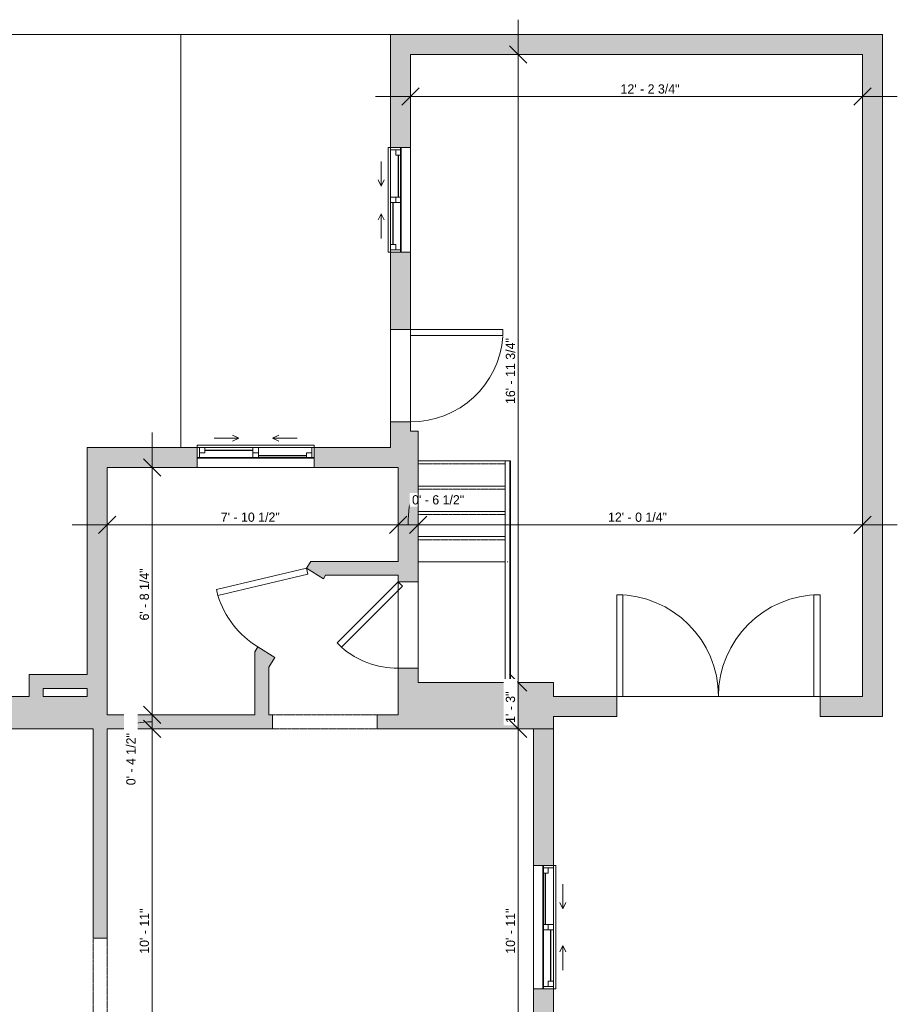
# Model space of a CAD drawing. Header units: inches. Extents: x -243 to 190, y -137 to 471.
# Tile 5 of 5: x -95 to 190, y 152 to 471. Entities that reach past the tile are written whole.
import ezdxf

# ---------------------------------------------------------------- set-up
doc = ezdxf.new("R2010")
doc.units = ezdxf.units.IN
doc.header["$MEASUREMENT"] = 0
doc.linetypes.add('Dash', pattern=[0.23622, 0.11811, -0.11811])
doc.linetypes.add('Overhead', pattern=[0.15625, 0.09375, -0.0625])
for name, color, linetype, lineweight in [('A-ANNO-DIMS', 211, 'Continuous', 9), ('A-ANNO-DIMS-96', 211, 'Continuous', 9), ('A-AREA', 32, 'Continuous', 9), ('A-DETL-GENF', 92, 'Continuous', 9), ('A-DETL-MEDM', 33, 'Continuous', 9), ('A-DOOR', 31, 'Continuous', 9), ('A-EXTEERIOR SPACES', 90, 'Continuous', 9), ('A-FLOR', 192, 'Continuous', 9), ('A-FLOR-HRAL', 11, 'Continuous', 9), ('A-GLAZ', 151, 'Continuous', 9), ('A-WALL', 90, 'Continuous', 9), ('A-WALL-PATT', 111, 'Continuous', 9), ('S-STRS', 90, 'Continuous', 9)]:
    doc.layers.add(name, color=color, linetype=linetype, lineweight=lineweight)
doc.styles.add('Inter', font='txt', dxfattribs={"height": 3})
doc.dimstyles.new('Linear_-_1_32__Inter__Imperial__SMALL', dxfattribs={"dimscale": 12, "dimtxt": 3.97594, "dimasz": 0.46875, "dimexe": 0.944882, "dimexo": 0.629921, "dimgap": 0, "dimtad": 1, "dimrnd": 0.25, "dimzin": 1, "dimdsep": 46, "dimlunit": 4, "dimtxsty": 'Inter', "dimblk1": 'OBLIQUE', "dimblk2": 'OBLIQUE', "dimsah": 1, "dimcen": 0.09, "dimdle": 0.944882, "dimazin": 0, "dimtfac": 1, "dimtdec": 4, "dimtix": 1, "dimtmove": 0, "dimatfit": 3, "dimfxl": 1, "dimtvp": 1, "dimtfill": 1, "dimfrac": 2, "dimtolj": 1, "dimtzin": 0, "dimarcsym": 2})
doc.dimstyles.new('Linear_-_1_32__Inter__Imperial__SMALL_1', dxfattribs={"dimscale": 12, "dimtxt": 3.97594, "dimasz": 0.46875, "dimexe": 0.944882, "dimexo": 0.629921, "dimgap": 0, "dimtad": 1, "dimrnd": 0.25, "dimzin": 1, "dimdsep": 46, "dimlunit": 4, "dimtxsty": 'Inter', "dimblk1": 'OBLIQUE', "dimblk2": 'OBLIQUE', "dimsah": 1, "dimcen": 0.09, "dimdle": 0.944882, "dimazin": 0, "dimtfac": 1, "dimtdec": 4, "dimtix": 1, "dimtmove": 1, "dimatfit": 3, "dimfxl": 1, "dimtvp": 1, "dimtfill": 1, "dimfrac": 2, "dimtolj": 1, "dimtzin": 0, "dimarcsym": 2})
doc.dimstyles.new('Linear_-_1_32__Inter__Imperial__SMALL_2', dxfattribs={"dimscale": 12, "dimtxt": 3.97594, "dimasz": 0.46875, "dimexe": 0.944882, "dimexo": 0.629921, "dimgap": 0, "dimtad": 1, "dimrnd": 0.25, "dimzin": 1, "dimdsep": 46, "dimlunit": 4, "dimtxsty": 'Inter', "dimblk1": 'OBLIQUE', "dimblk2": 'OBLIQUE', "dimsah": 1, "dimcen": 0.09, "dimdle": 0.944882, "dimazin": 0, "dimtfac": 1, "dimtdec": 4, "dimtix": 1, "dimtmove": 2, "dimatfit": 3, "dimfxl": 1, "dimtvp": 1, "dimtfill": 1, "dimfrac": 2, "dimtolj": 1, "dimtzin": 0, "dimarcsym": 2})

# ---------------------------------------------------------------- blocks, each defined once
blk = doc.blocks.new('Planitar - Single Door_Flush Panel - 2_-4_ x 6_-8_ _45-3078438-102_1 - Main Floor DIM')
at = {"layer": 'A-DOOR', "lineweight": 18}
for p, q in [((-5.8, 23.05), (-7.22, 21.63)), ((14, 3.25), (-5.8, 23.05)), ((12.58, 1.83), (-7.22, 21.63)), ((14, 3.25), (12.58, 1.83))]:
    blk.add_line(p, q, dxfattribs=at)
at = {"layer": 'A-DOOR'}
blk.add_arc((13.46, 3.55), 27.46, 138.8351, 180.6172, dxfattribs=at)
blk = doc.blocks.new('Planitar - Single Door_Flush Panel - 2_-6_ x 6_-8_ _45-3149525-102_1 - Main Floor DIM')
at = {"layer": 'A-DOOR', "lineweight": 18}
for p, q in [((-6.21, 24.46), (-7.63, 23.04)), ((13.58, 1.83), (-7.63, 23.04)), ((15, 3.25), (-6.21, 24.46)), ((15, 3.25), (13.58, 1.83))]:
    blk.add_line(p, q, dxfattribs=at)
at = {"layer": 'A-DOOR'}
blk.add_arc((14.46, 3.55), 29.46, 138.5745, 180.5753, dxfattribs=at)
blk = doc.blocks.new('Planitar - Double Door_Flush Panel - 5_-6_ x 6_-8_-3078344-102_1 - Main Floor DIM')
at = {"layer": 'A-DOOR', "lineweight": 18}
for p, q in [((-33, 3.25), (-33, 36.25)), ((-33, 36.25), (-31.03, 36.25)), ((-31.03, 36.25), (-31.03, 3.25)), ((33, 36.25), (31.03, 36.25)), ((31.03, 36.25), (31.03, 3.25)), ((33, 3.25), (33, 36.25)), ((-31.03, 3.25), (-33, 3.25)), ((31.03, 3.25), (33, 3.25))]:
    blk.add_line(p, q, dxfattribs=at)
at = {"layer": 'A-DOOR'}
for centre, start, end in [((-33, 3.25), 0, 90), ((33, 3.25), 90, 180)]:
    blk.add_arc(centre, 33, start, end, dxfattribs=at)
blk = doc.blocks.new('Planitar - Single Door_Flush Panel - 2_-6_ x 6_-8_-3078477-102_1 - Main Floor DIM')
at = {"layer": 'A-DOOR', "lineweight": 18}
for p, q in [((12.99, -3.25), (12.99, -33.25)), ((15, -3.25), (12.99, -3.25)), ((15, -3.25), (15, -33.25)), ((15, -33.25), (12.99, -33.25))]:
    blk.add_line(p, q, dxfattribs=at)
at = {"layer": 'A-DOOR'}
blk.add_arc((14.77, -3.55), 29.77, 179.4225, 266.009, dxfattribs=at)
blk = doc.blocks.new('Planitar-Sliding-Double - 60_ x 48_-3165640-102_1 - Main Floor DIM')
at = {"layer": 'A-GLAZ'}
for p, q in [((20, 3.4), (-20, 3.4)), ((-20, 3.4), (-20, 0.15)), ((20, 0.15), (20, 3.4)), ((-20, -3.85), (-20, 0.15)), ((-20, 0.15), (20, 0.15)), ((-20, 0.15), (20, 0.15)), ((20, -3.85), (20, 0.15)), ((20, -3.85), (-20, -3.85))]:
    blk.add_line(p, q, dxfattribs=at)
blk = doc.blocks.new('Plan-Double-Sliding - Plan-Double-Sliding-3100799-102_1 - Main Floor DIM')
at = {"layer": 'A-GLAZ'}
for p, q in [((-20, 6.15625), (20, 6.15625)), ((-19.25, 3.15625), (-0.875, 3.15625)), ((0.875, 3.15625), (17.5, 3.15625)), ((20, -0.34375), (-20, -0.34375)), ((-17.5, -0.34375), (-0.875, -0.34375)), ((-6, -3.34375), (-8, -2.34375)), ((0.875, -0.34375), (19.25, -0.34375)), ((6, -3.34375), (8, -2.34375)), ((-6, -3.34375), (-14, -3.34375)), ((-6, -3.34375), (-8, -4.34375)), ((6, -3.34375), (8, -4.34375)), ((6, -3.34375), (14, -3.34375))]:
    blk.add_line(p, q, dxfattribs=at)
at = {"layer": 'A-GLAZ', "lineweight": 18}
for p, q in [((-20, -0.34375), (-20, 6.15625)), ((20, 6.15625), (20, -0.34375)), ((-20, 3.15625), (-19.25, 3.15625)), ((-19.25, -0.34375), (-19.25, 3.15625)), ((-17.5, 1.40625), (-19.25, 1.40625)), ((-17.5, -0.34375), (-17.5, 1.40625)), ((-0.875, 3.15625), (0.875, 3.15625)), ((-0.875, 3.15625), (-0.875, -0.34375)), ((0.875, 1.40625), (-0.875, 1.40625)), ((0.875, -0.34375), (0.875, 3.15625)), ((17.5, 3.15625), (20, 3.15625)), ((17.5, 1.40625), (17.5, 3.15625)), ((19.25, 1.40625), (17.5, 1.40625)), ((19.25, -0.34375), (19.25, 3.15625)), ((-20, -0.34375), (-17.5, -0.34375)), ((-0.875, -0.34375), (0.875, -0.34375)), ((19.25, -0.34375), (20, -0.34375))]:
    blk.add_line(p, q, dxfattribs=at)
at = {"layer": 'A-GLAZ', "lineweight": 25}
for p, q in [((-17.5, 0.53125), (-0.875, 0.53125)), ((0.875, 2.28125), (17.5, 2.28125))]:
    blk.add_line(p, q, dxfattribs=at)
blk = doc.blocks.new('Planitar-Sliding-Double - 60_ x 48_-3165636-102_1 - Main Floor DIM')
at = {"layer": 'A-GLAZ'}
for p, q in [((-19, -0.15), (-19, 3.85)), ((-19, 3.85), (19, 3.85)), ((19, -0.15), (19, 3.85)), ((19, -0.15), (-19, -0.15)), ((-19, -0.15), (-19, -3.4)), ((19, -0.15), (-19, -0.15)), ((19, -3.4), (19, -0.15)), ((-19, -3.4), (19, -3.4))]:
    blk.add_line(p, q, dxfattribs=at)
blk = doc.blocks.new('Plan-Double-Sliding - Plan-Double-Sliding-3100970-102_1 - Main Floor DIM')
at = {"layer": 'A-GLAZ'}
for p, q in [((-5.5, 3.34375), (-13.5, 3.34375)), ((-5.5, 3.34375), (-7.5, 4.34375)), ((-5.5, 3.34375), (-7.5, 2.34375)), ((5.5, 3.34375), (7.5, 4.34375)), ((5.5, 3.34375), (7.5, 2.34375)), ((5.5, 3.34375), (13.5, 3.34375)), ((19, 0.34375), (-19, 0.34375)), ((-16.5, 0.34375), (-0.875, 0.34375)), ((0.875, 0.34375), (18.25, 0.34375)), ((-18.25, -3.15625), (-0.875, -3.15625)), ((0.875, -3.15625), (16.5, -3.15625)), ((-19, -6.15625), (19, -6.15625))]:
    blk.add_line(p, q, dxfattribs=at)
at = {"layer": 'A-GLAZ', "lineweight": 18}
for p, q in [((-19, 0.34375), (-19, -6.15625)), ((-19, 0.34375), (-16.5, 0.34375)), ((-18.25, 0.34375), (-18.25, -3.15625)), ((-16.5, 0.34375), (-16.5, -1.40625)), ((-0.875, -3.15625), (-0.875, 0.34375)), ((-0.875, 0.34375), (0.875, 0.34375)), ((0.875, 0.34375), (0.875, -3.15625)), ((18.25, 0.34375), (19, 0.34375)), ((18.25, 0.34375), (18.25, -3.15625)), ((19, -6.15625), (19, 0.34375)), ((-19, -3.15625), (-18.25, -3.15625)), ((-16.5, -1.40625), (-18.25, -1.40625)), ((0.875, -1.40625), (-0.875, -1.40625)), ((-0.875, -3.15625), (0.875, -3.15625)), ((16.5, -1.40625), (16.5, -3.15625)), ((18.25, -1.40625), (16.5, -1.40625)), ((16.5, -3.15625), (19, -3.15625))]:
    blk.add_line(p, q, dxfattribs=at)
at = {"layer": 'A-GLAZ', "lineweight": 25}
for p, q in [((-16.5, -0.53125), (-0.875, -0.53125)), ((0.875, -2.28125), (16.5, -2.28125))]:
    blk.add_line(p, q, dxfattribs=at)
blk = doc.blocks.new('Planitar-Sliding-Double - 60_ x 48_-3165644-102_1 - Main Floor DIM')
at = {"layer": 'A-GLAZ'}
for p, q in [((-17, -0.15), (-17, 3.85)), ((-17, 3.85), (17, 3.85)), ((17, -0.15), (17, 3.85)), ((17, -0.15), (-17, -0.15)), ((-17, -0.15), (-17, -3.4)), ((17, -0.15), (-17, -0.15)), ((17, -3.4), (17, -0.15)), ((-17, -3.4), (17, -3.4))]:
    blk.add_line(p, q, dxfattribs=at)
blk = doc.blocks.new('Plan-Double-Sliding - Plan-Double-Sliding-3101162-102_1 - Main Floor DIM')
at = {"layer": 'A-GLAZ'}
for p, q in [((-4.5, 3.34375), (-12.5, 3.34375)), ((-4.5, 3.34375), (-6.5, 4.34375)), ((-4.5, 3.34375), (-6.5, 2.34375)), ((4.5, 3.34375), (6.5, 4.34375)), ((4.5, 3.34375), (6.5, 2.34375)), ((4.5, 3.34375), (12.5, 3.34375)), ((17, 0.34375), (-17, 0.34375)), ((-14.5, 0.34375), (-0.875, 0.34375)), ((0.875, 0.34375), (16.25, 0.34375)), ((-16.25, -3.15625), (-0.875, -3.15625)), ((0.875, -3.15625), (14.5, -3.15625)), ((-17, -6.15625), (17, -6.15625))]:
    blk.add_line(p, q, dxfattribs=at)
at = {"layer": 'A-GLAZ', "lineweight": 18}
for p, q in [((-17, 0.34375), (-17, -6.15625)), ((-17, 0.34375), (-14.5, 0.34375)), ((-16.25, 0.34375), (-16.25, -3.15625)), ((-14.5, 0.34375), (-14.5, -1.40625)), ((-0.875, -3.15625), (-0.875, 0.34375)), ((-0.875, 0.34375), (0.875, 0.34375)), ((0.875, 0.34375), (0.875, -3.15625)), ((16.25, 0.34375), (17, 0.34375)), ((16.25, 0.34375), (16.25, -3.15625)), ((17, -6.15625), (17, 0.34375)), ((-17, -3.15625), (-16.25, -3.15625)), ((-14.5, -1.40625), (-16.25, -1.40625)), ((0.875, -1.40625), (-0.875, -1.40625)), ((-0.875, -3.15625), (0.875, -3.15625)), ((14.5, -1.40625), (14.5, -3.15625)), ((16.25, -1.40625), (14.5, -1.40625)), ((14.5, -3.15625), (17, -3.15625))]:
    blk.add_line(p, q, dxfattribs=at)
at = {"layer": 'A-GLAZ', "lineweight": 25}
for p, q in [((-14.5, -0.53125), (-0.875, -0.53125)), ((0.875, -2.28125), (14.5, -2.28125))]:
    blk.add_line(p, q, dxfattribs=at)
blk = doc.blocks.new('Top Rail Type - Top Rail_Internal_-3103700-102_1 - Main Floor DIM')
at = {"layer": 'A-FLOR-HRAL'}
for p, q in [((62.17, 327.99), (62.17, 294.86)), ((63.74, 294.86), (63.74, 327.99)), ((62.17, 294.86), (62.17, 256)), ((63.74, 256), (63.74, 294.86))]:
    blk.add_line(p, q, dxfattribs=at)
at = {"layer": 'A-FLOR-HRAL', "flags": 128}
blk.add_lwpolyline([(62.88, 327.99), (62.95, 327.99), (63.03, 327.99)], dxfattribs=at)
at = {"layer": 'A-FLOR-HRAL'}
blk.add_open_spline([(62.86, 295.13), (62.89, 295.13), (62.95, 295.13), (63.01, 295.13), (63.04, 295.13)], degree=3, dxfattribs=at)
blk = doc.blocks.new('Top Rail Type - Top Rail_Internal_-V1-102_1 - Main Floor DIM')
at = {"layer": 'A-FLOR-HRAL'}
for p, q in [((63.74, 327.99), (62.17, 327.99)), ((62.17, 327.99), (62.17, 295.13)), ((63.74, 327.99), (63.74, 295.13)), ((62.17, 295.13), (62.17, 256)), ((63.74, 295.13), (63.74, 256))]:
    blk.add_line(p, q, dxfattribs=at)
blk = doc.blocks.new('Planitar - Opening - 2_-10_ x 6_-8_-3151451-102_1 - Main Floor DIM')
at = {"layer": 'A-DETL-GENF', "linetype": 'Overhead'}
for p, q in [((16.68, 2.25), (-17.32, 2.25)), ((-17.32, -2.25), (16.68, -2.25))]:
    blk.add_line(p, q, dxfattribs=at)
at = {"layer": 'A-DETL-MEDM'}
for p, q in [((-17.32, 2.25), (-17.32, -2.25)), ((16.68, -2.25), (16.68, 2.25))]:
    blk.add_line(p, q, dxfattribs=at)
blk = doc.blocks.new('Planitar - Opening - 2_-6_ x 6_-8_-3079390-102_1 - Main Floor DIM')
at = {"layer": 'A-DETL-GENF', "linetype": 'Overhead'}
for p, q in [((14.68, 2.25), (-15.32, 2.25)), ((-15.32, -2.25), (14.68, -2.25))]:
    blk.add_line(p, q, dxfattribs=at)
at = {"layer": 'A-DETL-MEDM'}
for p, q in [((-15.32, 2.25), (-15.32, -2.25)), ((14.68, -2.25), (14.68, 2.25))]:
    blk.add_line(p, q, dxfattribs=at)
blk = doc.blocks.new('DIMBLOCK12-102_1 - Main Floor DIM')
at = {"layer": 'A-ANNO-DIMS-96'}
for p, q in [((-52.44, 337.14), (-52.44, 245.5)), ((-56.02, 325.81), (-41.1, 325.81)), ((-52.44, 325.81), (-56.02, 325.81)), ((-56.02, 245.5), (-41.1, 245.5)), ((-52.44, 245.5), (-56.02, 245.5))]:
    blk.add_line(p, q, dxfattribs=at)
at = {"layer": 'A-ANNO-DIMS-96', "lineweight": 35}
for p, q in [((-52.44, 325.81), (-55.25, 328.62)), ((-52.44, 325.81), (-49.63, 322.99)), ((-52.44, 245.5), (-55.25, 248.31)), ((-52.44, 245.5), (-49.63, 242.69))]:
    blk.add_line(p, q, dxfattribs=at)
at = {"layer": 'A-ANNO-DIMS-96', "color": 0, "insert": (-56.44, 276.14), "char_height": 3, "width": 22.8418, "attachment_point": 1, "rotation": 90, "line_spacing_factor": 0.993985, "style": 'Inter', "bg_fill": 3, "box_fill_scale": 1.25, "bg_fill_color": 256, "bg_fill_true_color": 13158600, "bg_fill_transparency": 0}
blk.add_mtext('6\' - 8 1/4"', dxfattribs=at)
blk = doc.blocks.new('_Oblique')
at = {"color": 0, "linetype": 'ByBlock', "lineweight": -2}
blk.add_line((-0.5, -0.5), (0.5, 0.5), dxfattribs=at)
blk = doc.blocks.new('DIMBLOCK13-102_1 - Main Floor DIM')
at = {"layer": 'A-ANNO-DIMS-96', "lineweight": 35}
for p, q in [((-52.44, 245.5), (-55.25, 248.31)), ((-52.44, 241), (-55.25, 243.81)), ((-52.44, 245.5), (-49.63, 242.69)), ((-52.44, 241), (-49.63, 238.19))]:
    blk.add_line(p, q, dxfattribs=at)
at = {"layer": 'A-ANNO-DIMS-96'}
for p, q in [((-56.02, 245.5), (-41.1, 245.5)), ((-52.44, 245.5), (-56.02, 245.5)), ((-52.44, 245.5), (-52.44, 241)), ((-56.02, 241), (-41.1, 241)), ((-52.44, 241), (-56.02, 241))]:
    blk.add_line(p, q, dxfattribs=at)
blk.add_ellipse((-52.44, 241.64), major_axis=(-6.85, 0), ratio=0.235103, start_param=4.712389, end_param=6.283185, dxfattribs=at)
at = {"layer": 'A-ANNO-DIMS-96', "color": 0, "insert": (-60.8, 222.66), "char_height": 3, "width": 22.7821, "attachment_point": 1, "rotation": 90, "line_spacing_factor": 0.993985, "style": 'Inter', "bg_fill": 3, "box_fill_scale": 1.25, "bg_fill_color": 256, "bg_fill_true_color": 13158600, "bg_fill_transparency": 0}
blk.add_mtext('0\' - 4 1/2"', dxfattribs=at)
blk = doc.blocks.new('DIMBLOCK14-102_1 - Main Floor DIM')
at = {"layer": 'A-ANNO-DIMS-96', "lineweight": 35}
for p, q in [((-52.44, 241), (-55.25, 243.81)), ((-52.44, 241), (-49.63, 238.19)), ((-52.44, 110.06), (-55.25, 112.87)), ((-52.44, 110.06), (-49.63, 107.24))]:
    blk.add_line(p, q, dxfattribs=at)
at = {"layer": 'A-ANNO-DIMS-96'}
for p, q in [((-56.02, 241), (-41.1, 241)), ((-52.44, 241), (-56.02, 241)), ((-52.44, 241), (-52.44, 110.06)), ((-56.02, 110.06), (-41.1, 110.06)), ((-52.44, 110.06), (-56.02, 110.06))]:
    blk.add_line(p, q, dxfattribs=at)
at = {"layer": 'A-ANNO-DIMS-96', "color": 0, "insert": (-56.44, 167.97), "char_height": 3, "width": 18.1303, "attachment_point": 1, "rotation": 90, "line_spacing_factor": 0.993985, "style": 'Inter', "bg_fill": 3, "box_fill_scale": 1.25, "bg_fill_color": 256, "bg_fill_true_color": 13158600, "bg_fill_transparency": 0}
blk.add_mtext('10\' - 11"', dxfattribs=at)
blk = doc.blocks.new('DIMBLOCK17-102_1 - Main Floor DIM')
at = {"layer": 'A-ANNO-DIMS-96'}
for p, q in [((66.43, 471.14), (66.43, 256)), ((62.85, 459.81), (77.77, 459.81)), ((66.43, 459.81), (62.85, 459.81)), ((62.85, 256), (77.77, 256)), ((66.43, 256), (62.85, 256))]:
    blk.add_line(p, q, dxfattribs=at)
at = {"layer": 'A-ANNO-DIMS-96', "lineweight": 35}
for p, q in [((66.43, 459.81), (63.62, 462.62)), ((66.43, 459.81), (69.24, 456.99)), ((66.43, 256), (63.62, 258.81)), ((66.43, 256), (69.24, 253.19))]:
    blk.add_line(p, q, dxfattribs=at)
at = {"layer": 'A-ANNO-DIMS-96', "color": 0, "insert": (62.43, 346.4), "char_height": 3, "width": 27.6129, "attachment_point": 1, "rotation": 90, "line_spacing_factor": 0.993985, "style": 'Inter', "bg_fill": 3, "box_fill_scale": 1.25, "bg_fill_color": 256, "bg_fill_true_color": 13158600, "bg_fill_transparency": 0}
blk.add_mtext('16\' - 11 3/4"', dxfattribs=at)
blk = doc.blocks.new('DIMBLOCK18-102_1 - Main Floor DIM')
at = {"layer": 'A-ANNO-DIMS-96'}
for p, q in [((62.85, 256), (77.77, 256)), ((66.43, 256), (62.85, 256)), ((66.43, 256), (66.43, 241)), ((62.85, 241), (77.77, 241)), ((66.43, 241), (62.85, 241))]:
    blk.add_line(p, q, dxfattribs=at)
at = {"layer": 'A-ANNO-DIMS-96', "lineweight": 35}
for p, q in [((66.43, 256), (63.62, 258.81)), ((66.43, 256), (69.24, 253.19)), ((66.43, 241), (63.62, 243.81)), ((66.43, 241), (69.24, 238.19))]:
    blk.add_line(p, q, dxfattribs=at)
at = {"layer": 'A-ANNO-DIMS-96', "color": 0, "insert": (62.43, 242.86), "char_height": 3, "width": 13.5381, "attachment_point": 1, "rotation": 90, "line_spacing_factor": 0.993985, "style": 'Inter', "bg_fill": 3, "box_fill_scale": 1.25, "bg_fill_color": 256, "bg_fill_true_color": 13158600, "bg_fill_transparency": 0}
blk.add_mtext('1\' - 3"', dxfattribs=at)
blk = doc.blocks.new('DIMBLOCK19-102_1 - Main Floor DIM')
at = {"layer": 'A-ANNO-DIMS-96', "lineweight": 35}
for p, q in [((66.43, 241), (63.62, 243.81)), ((66.43, 241), (69.24, 238.19)), ((66.43, 110.06), (63.62, 112.87)), ((66.43, 110.06), (69.24, 107.24))]:
    blk.add_line(p, q, dxfattribs=at)
at = {"layer": 'A-ANNO-DIMS-96'}
for p, q in [((62.85, 241), (77.77, 241)), ((66.43, 241), (62.85, 241)), ((66.43, 241), (66.43, 110.06)), ((62.85, 110.06), (77.77, 110.06)), ((66.43, 110.06), (62.85, 110.06))]:
    blk.add_line(p, q, dxfattribs=at)
at = {"layer": 'A-ANNO-DIMS-96', "color": 0, "insert": (62.43, 167.97), "char_height": 3, "width": 18.1303, "attachment_point": 1, "rotation": 90, "line_spacing_factor": 0.993985, "style": 'Inter', "bg_fill": 3, "box_fill_scale": 1.25, "bg_fill_color": 256, "bg_fill_true_color": 13158600, "bg_fill_transparency": 0}
blk.add_mtext('10\' - 11"', dxfattribs=at)
blk = doc.blocks.new('DIMBLOCK23-102_1 - Main Floor DIM')
at = {"layer": 'A-ANNO-DIMS-96'}
for p, q in [((31.45, 442.59), (31.45, 457.51)), ((178.2, 442.59), (178.2, 457.51)), ((20.11, 446.17), (189.54, 446.17)), ((31.45, 446.17), (31.45, 442.59)), ((178.2, 446.17), (178.2, 442.59))]:
    blk.add_line(p, q, dxfattribs=at)
at = {"layer": 'A-ANNO-DIMS-96', "lineweight": 35}
for p, q in [((31.45, 446.17), (34.27, 448.98)), ((178.2, 446.17), (181.02, 448.98)), ((31.45, 446.17), (28.64, 443.36)), ((178.2, 446.17), (175.39, 443.36))]:
    blk.add_line(p, q, dxfattribs=at)
at = {"layer": 'A-ANNO-DIMS-96', "color": 0, "insert": (99.68, 450.17), "char_height": 3, "width": 25.8237, "attachment_point": 1, "line_spacing_factor": 0.993985, "style": 'Inter', "bg_fill": 3, "box_fill_scale": 1.25, "bg_fill_color": 256, "bg_fill_true_color": 13158600, "bg_fill_transparency": 0}
blk.add_mtext('12\' - 2 3/4"', dxfattribs=at)
blk = doc.blocks.new('DIMBLOCK29-102_1 - Main Floor DIM')
at = {"layer": 'A-ANNO-DIMS-96'}
for p, q in [((-67.05, 303.59), (-67.05, 318.51)), ((27.45, 303.59), (27.45, 318.51)), ((-78.39, 307.17), (27.45, 307.17)), ((-67.05, 307.17), (-67.05, 303.59)), ((27.45, 307.17), (27.45, 303.59))]:
    blk.add_line(p, q, dxfattribs=at)
at = {"layer": 'A-ANNO-DIMS-96', "lineweight": 35}
for p, q in [((-67.05, 307.17), (-69.86, 304.36)), ((-67.05, 307.17), (-64.23, 309.99)), ((27.45, 307.17), (24.64, 304.36)), ((27.45, 307.17), (30.27, 309.99))]:
    blk.add_line(p, q, dxfattribs=at)
at = {"layer": 'A-ANNO-DIMS-96', "color": 0, "insert": (-30.11, 311.17), "char_height": 3, "width": 24.7502, "attachment_point": 1, "line_spacing_factor": 0.993985, "style": 'Inter', "bg_fill": 3, "box_fill_scale": 1.25, "bg_fill_color": 256, "bg_fill_true_color": 13158600, "bg_fill_transparency": 0}
blk.add_mtext('7\' - 10 1/2"', dxfattribs=at)
blk = doc.blocks.new('DIMBLOCK30-102_1 - Main Floor DIM')
at = {"layer": 'A-ANNO-DIMS-96'}
for p, q in [((27.45, 303.59), (27.45, 318.51)), ((33.95, 303.59), (33.95, 318.51)), ((27.45, 307.17), (33.95, 307.17)), ((27.45, 307.17), (27.45, 303.59)), ((33.95, 307.17), (33.95, 303.59))]:
    blk.add_line(p, q, dxfattribs=at)
at = {"layer": 'A-ANNO-DIMS-96', "lineweight": 35}
for p, q in [((27.45, 307.17), (24.64, 304.36)), ((27.45, 307.17), (30.27, 309.99)), ((33.95, 307.17), (31.14, 304.36)), ((33.95, 307.17), (36.77, 309.99))]:
    blk.add_line(p, q, dxfattribs=at)
at = {"layer": 'A-ANNO-DIMS-96'}
blk.add_ellipse((31.99, 307.17), major_axis=(0, 8.12), ratio=0.158159, start_param=0, end_param=1.570796, dxfattribs=at)
at = {"layer": 'A-ANNO-DIMS-96', "color": 0, "insert": (31.99, 316.8), "char_height": 3, "width": 22.7225, "attachment_point": 1, "line_spacing_factor": 0.993985, "style": 'Inter', "bg_fill": 3, "box_fill_scale": 1.25, "bg_fill_color": 256, "bg_fill_true_color": 13158600, "bg_fill_transparency": 0}
blk.add_mtext('0\' - 6 1/2"', dxfattribs=at)
blk = doc.blocks.new('DIMBLOCK31-102_1 - Main Floor DIM')
at = {"layer": 'A-ANNO-DIMS-96'}
for p, q in [((33.95, 303.59), (33.95, 318.51)), ((178.2, 303.59), (178.2, 318.51)), ((33.95, 307.17), (189.54, 307.17)), ((33.95, 307.17), (33.95, 303.59)), ((178.2, 307.17), (178.2, 303.59))]:
    blk.add_line(p, q, dxfattribs=at)
at = {"layer": 'A-ANNO-DIMS-96', "lineweight": 35}
for p, q in [((33.95, 307.17), (31.14, 304.36)), ((33.95, 307.17), (36.77, 309.99)), ((178.2, 307.17), (175.39, 304.36)), ((178.2, 307.17), (181.02, 309.99))]:
    blk.add_line(p, q, dxfattribs=at)
at = {"layer": 'A-ANNO-DIMS-96', "color": 0, "insert": (95.62, 311.17), "char_height": 3, "width": 25.1081, "attachment_point": 1, "line_spacing_factor": 0.993985, "style": 'Inter', "bg_fill": 3, "box_fill_scale": 1.25, "bg_fill_color": 256, "bg_fill_true_color": 13158600, "bg_fill_transparency": 0}
blk.add_mtext('12\' - 0 1/4"', dxfattribs=at)

msp = doc.modelspace()

# ---------------------------------------------------------------- hatches: boundary and pattern name
at = {"layer": 'A-WALL-PATT'}
h = msp.add_hatch(color=254, dxfattribs=at)
h.paths.add_polyline_path([(31.453, 337.629), (31.453, 339.878), (24.953, 339.878), (24.953, 337.629)], flags=0)
h.paths.add_polyline_path([(31.453, 372.878), (31.453, 395.255), (24.953, 395.255), (24.953, 372.878)], flags=0)
h.paths.add_polyline_path([(31.453, 430.267), (31.453, 466.305), (24.953, 466.305), (24.953, 430.267)], flags=0)
for points in [[(184.703, 459.805), (184.703, 466.305), (31.453, 466.305), (31.453, 459.805), (178.203, 459.805)], [(184.703, 245), (184.703, 459.805), (178.203, 459.805), (178.203, 245)], [(27.453, 325.805), (33.953, 325.805), (33.953, 337.629), (24.953, 337.629), (24.953, 325.805)], [(-73.547, 241), (-67.047, 241), (-67.047, 332.305), (-73.547, 332.305), (-73.547, 251.5)], [(17.743, 290.805), (27.453, 290.805), (27.453, 295.305), (6.718, 295.305), (3.934, 290.805)], [(-14.547, 245.5), (-14.547, 265.386), (-18.082, 267.573), (-19.047, 266.012), (-19.047, 245.5)], [(-87.797, 251.5), (-87.797, 258.555), (-92.297, 258.555), (-92.297, 251.5)], [(-87.797, 254.055), (-73.547, 254.055), (-73.547, 258.555), (-87.797, 258.555)], [(71.453, 251.5), (77.953, 251.5), (77.953, 256), (33.953, 256), (33.953, 251.5), (63.581, 251.5)], [(71.453, 241), (71.453, 251.5), (33.953, 251.5), (33.953, 241), (63.581, 241)], [(71.453, 196.593), (77.953, 196.593), (77.953, 245), (71.453, 245), (71.453, 216.486)]]:
    msp.add_hatch(color=9, dxfattribs=at).paths.add_polyline_path(points, flags=0)
h = msp.add_hatch(color=254, dxfattribs=at)
h.paths.add_polyline_path([(28.203, 395.255), (31.453, 395.255), (31.453, 395.656), (24.953, 395.656), (24.953, 395.255)], flags=0)
h.paths.add_polyline_path([(28.203, 429.656), (31.453, 429.656), (31.453, 430.267), (24.953, 430.267), (24.953, 429.656)], flags=0)
h = msp.add_hatch(color=254, dxfattribs=at)
h.paths.add_polyline_path([(31.453, 339.878), (31.453, 340.629), (24.953, 340.629), (24.953, 339.878)], flags=0)
h.paths.add_polyline_path([(24.953, 370.629), (31.453, 370.629), (31.453, 372.878), (24.953, 372.878)], flags=0)
h = msp.add_hatch(color=9, dxfattribs=at)
h.paths.add_polyline_path([(17.743, 325.805), (24.953, 325.805), (24.953, 332.305), (0.203, 332.305), (0.203, 325.805)], flags=0)
h.paths.add_polyline_path([(-37.797, 325.805), (-37.797, 332.305), (-67.047, 332.305), (-67.047, 325.805)], flags=0)
h = msp.add_hatch(color=9, dxfattribs=at)
h.paths.add_polyline_path([(27.453, 241), (33.953, 241), (33.953, 260.652), (27.453, 260.652), (27.453, 245.5)], flags=0)
h.paths.add_polyline_path([(27.453, 288.652), (33.953, 288.652), (33.953, 325.805), (27.453, 325.805), (27.453, 290.805)], flags=0)
h = msp.add_hatch(color=9, dxfattribs=at)
h.paths.add_polyline_path([(-14.547, 260.931), (-12.554, 264.153), (-14.547, 265.386)], flags=0)
h.paths.add_polyline_path([(3.229, 289.666), (6.718, 295.305), (-0.925, 295.305), (-2.298, 293.085)], flags=0)
h = msp.add_hatch(color=9, dxfattribs=at)
h.paths.add_polyline_path([(-121.797, 241), (-73.547, 241), (-73.547, 251.5), (-121.797, 251.5), (-121.797, 249.531)], flags=0)
h.paths.add_polyline_path([(-179.797, 241), (-179.797, 251.5), (-232.047, 251.5), (-232.047, 241), (-211.448, 241)], flags=0)
h = msp.add_hatch(color=9, dxfattribs=at)
h.paths.add_polyline_path([(77.953, 245), (98.453, 245), (98.453, 251.5), (71.453, 251.5), (71.453, 245)], flags=0)
h.paths.add_polyline_path([(178.203, 245), (178.203, 251.5), (164.453, 251.5), (164.453, 245)], flags=0)
h = msp.add_hatch(color=9, dxfattribs=at)
h.paths.add_polyline_path([(-13.297, 241), (-13.297, 245.5), (-67.047, 245.5), (-67.047, 241), (-28.095, 241)], flags=0)
h.paths.add_polyline_path([(27.453, 241), (27.453, 245.5), (20.703, 245.5), (20.703, 241)], flags=0)
h = msp.add_hatch(color=9, dxfattribs=at)
h.paths.add_polyline_path([(-71.547, 103.555), (-67.047, 103.555), (-67.047, 143.055), (-71.547, 143.055), (-71.547, 108.055)], flags=0)
h.paths.add_polyline_path([(-67.047, 173.055), (-67.047, 241), (-71.547, 241), (-71.547, 173.055)], flags=0)
h = msp.add_hatch(color=9, dxfattribs=at)
h.paths.add_polyline_path([(71.453, -52.25), (77.953, -52.25), (77.953, 65.801), (71.453, 65.801), (71.453, -45.75)], flags=0)
h.paths.add_polyline_path([(77.953, 97.809), (77.953, 156.593), (71.453, 156.593), (71.453, 97.809)], flags=0)

# ---------------------------------------------------------------- linework, layer by layer
at = {"layer": 'A-AREA', "linetype": 'Dash'}
for p, q in [((-238.547, 466.305), (24.953, 466.305)), ((63.953, 327.993), (63.953, 256))]:
    msp.add_line(p, q, dxfattribs=at)
at = {"layer": 'A-EXTEERIOR SPACES'}
for p, q in [((-43.047, 466.305), (-238.547, 466.305)), ((-43.047, 332.305), (-43.047, 466.305)), ((-43.047, 466.305), (24.953, 466.305)), ((24.953, 466.305), (24.953, 332.305)), ((-73.547, 258.555), (-73.547, 332.305)), ((-73.547, 332.305), (-43.047, 332.305)), ((24.953, 332.305), (-43.047, 332.305)), ((-92.297, 251.5), (-92.297, 258.555)), ((-92.297, 258.555), (-73.547, 258.555)), ((-238.547, 251.5), (-92.297, 251.5))]:
    msp.add_line(p, q, dxfattribs=at)
at = {"layer": 'A-FLOR'}
for p, q in [((24.953, 466.305), (-238.547, 466.305)), ((-43.047, 332.305), (-43.047, 466.305)), ((24.953, 340.629), (24.953, 370.629)), ((31.453, 370.629), (31.453, 340.629)), ((62.165, 295.129), (33.953, 295.129)), ((63.953, 295.129), (63.74, 295.129)), ((63.953, 256), (63.953, 295.129)), ((27.453, 260.652), (27.453, 288.652)), ((33.953, 288.652), (33.953, 260.652)), ((100.421, 251.5), (162.484, 251.5))]:
    msp.add_line(p, q, dxfattribs=at)
at = {"layer": 'A-WALL'}
for p, q in [((184.703, 466.305), (24.953, 466.305)), ((24.953, 466.305), (24.953, 429.656)), ((184.703, 245), (184.703, 466.305)), ((31.453, 459.805), (178.203, 459.805)), ((31.453, 459.805), (31.453, 429.656)), ((178.203, 459.805), (178.203, 251.5)), ((24.953, 395.656), (24.953, 370.629)), ((31.453, 395.656), (31.453, 370.629)), ((31.453, 370.629), (24.953, 370.629)), ((24.953, 340.629), (24.953, 332.305)), ((31.453, 340.629), (24.953, 340.629)), ((31.453, 337.629), (31.453, 340.629)), ((33.953, 337.629), (31.453, 337.629)), ((33.953, 288.652), (33.953, 337.629)), ((-73.547, 332.305), (-73.547, 258.555)), ((-37.797, 332.305), (-73.547, 332.305)), ((24.953, 332.305), (0.203, 332.305)), ((-67.047, 245.5), (-67.047, 325.805)), ((-67.047, 325.805), (-37.797, 325.805)), ((0.203, 325.805), (27.453, 325.805)), ((27.453, 325.805), (27.453, 295.305)), ((-0.925, 295.305), (-2.298, 293.085)), ((27.453, 295.305), (-0.925, 295.305)), ((-2.298, 293.085), (3.229, 289.666)), ((3.229, 289.666), (3.934, 290.805)), ((3.934, 290.805), (27.453, 290.805)), ((27.453, 290.805), (27.453, 288.652)), ((27.453, 288.652), (33.953, 288.652)), ((-18.082, 267.573), (-19.047, 266.012)), ((-19.047, 266.012), (-19.047, 245.5)), ((-12.554, 264.153), (-18.082, 267.573)), ((-14.547, 260.931), (-12.554, 264.153)), ((-14.547, 245.5), (-14.547, 260.931)), ((27.453, 260.652), (27.453, 245.5)), ((33.953, 260.652), (27.453, 260.652)), ((33.953, 256), (33.953, 260.652)), ((-92.297, 258.555), (-92.297, 251.5)), ((-73.547, 258.555), (-92.297, 258.555)), ((77.953, 256), (33.953, 256)), ((77.953, 251.5), (77.953, 256)), ((-87.797, 251.5), (-87.797, 254.055)), ((-87.797, 254.055), (-73.547, 254.055)), ((-73.547, 254.055), (-73.547, 251.5)), ((-92.297, 251.5), (-121.797, 251.5)), ((-73.547, 251.5), (-87.797, 251.5)), ((98.453, 251.5), (77.953, 251.5)), ((98.453, 245), (98.453, 251.5)), ((178.203, 251.5), (164.453, 251.5)), ((164.453, 251.5), (164.453, 245)), ((-19.047, 245.5), (-67.047, 245.5)), ((-13.297, 245.5), (-14.547, 245.5)), ((27.453, 245.5), (20.703, 245.5)), ((77.953, 196.593), (77.953, 245)), ((77.953, 245), (98.453, 245)), ((164.453, 245), (184.703, 245)), ((-121.797, 241), (-71.547, 241)), ((-71.547, 241), (-71.547, 173.055)), ((-67.047, 173.055), (-67.047, 241)), ((-67.047, 241), (-13.297, 241)), ((20.703, 241), (71.453, 241)), ((71.453, 241), (71.453, 196.593)), ((71.453, 156.593), (71.453, 110.055)), ((77.953, 97.809), (77.953, 156.593))]:
    msp.add_line(p, q, dxfattribs=at)
at = {"layer": 'S-STRS'}
for p, q in [((62.165, 327.993), (33.953, 327.993)), ((63.953, 327.993), (63.74, 327.993)), ((63.953, 327.993), (63.953, 319.777)), ((62.165, 319.777), (33.953, 319.777)), ((63.953, 319.777), (63.74, 319.777)), ((63.953, 319.777), (63.953, 311.561)), ((62.165, 311.561), (33.953, 311.561)), ((63.953, 311.561), (63.74, 311.561)), ((63.953, 311.561), (63.953, 303.345)), ((62.165, 303.345), (33.953, 303.345)), ((63.953, 303.345), (63.74, 303.345)), ((63.953, 303.345), (63.953, 295.129)), ((62.165, 295.129), (33.953, 295.129)), ((63.953, 295.129), (63.74, 295.129))]:
    msp.add_line(p, q, dxfattribs=at)
at = {"layer": 'S-STRS', "linetype": 'Overhead'}
for p, q in [((62.165, 327.008), (33.953, 327.008)), ((63.953, 327.008), (63.74, 327.008)), ((62.165, 318.792), (33.953, 318.792)), ((63.953, 318.792), (63.74, 318.792)), ((62.165, 310.576), (33.953, 310.576)), ((63.953, 310.576), (63.74, 310.576)), ((62.165, 302.361), (33.953, 302.361)), ((63.953, 302.361), (63.74, 302.361))]:
    msp.add_line(p, q, dxfattribs=at)

# ---------------------------------------------------------------- block references
at = {"layer": 'A-DOOR'}
for name, p, rotation in [('Planitar - Single Door_Flush Panel - 2_-6_ x 6_-8_-3078477-102_1 - Main Floor DIM', (28.203, 355.629), 89.99999999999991), ('Planitar - Single Door_Flush Panel - 2_-6_ x 6_-8_ _45-3149525-102_1 - Main Floor DIM', (-7.426, 278.619), 58.25710261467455), ('Planitar - Single Door_Flush Panel - 2_-4_ x 6_-8_ _45-3078438-102_1 - Main Floor DIM', (30.703, 274.652), 89.99999999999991), ('Planitar - Opening - 2_-10_ x 6_-8_-3151451-102_1 - Main Floor DIM', (3.38, 243.25), 180), ('Planitar - Opening - 2_-6_ x 6_-8_-3079390-102_1 - Main Floor DIM', (-69.297, 157.733), 269.9999999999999)]:
    msp.add_blockref(name, p, dxfattribs=dict(at, rotation=rotation))
msp.add_blockref('Planitar - Double Door_Flush Panel - 5_-6_ x 6_-8_-3078344-102_1 - Main Floor DIM', (131.453, 248.25), dxfattribs=at)
at = {"layer": 'A-FLOR-HRAL'}
for name in ['Top Rail Type - Top Rail_Internal_-3103700-102_1 - Main Floor DIM', 'Top Rail Type - Top Rail_Internal_-V1-102_1 - Main Floor DIM']:
    msp.add_blockref(name, (0, 0), dxfattribs=at)
at = {"layer": 'A-GLAZ', "rotation": 89.99999999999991}
for name, p in [('Plan-Double-Sliding - Plan-Double-Sliding-3101162-102_1 - Main Floor DIM', (25.297, 412.656)), ('Planitar-Sliding-Double - 60_ x 48_-3165644-102_1 - Main Floor DIM', (28.053, 412.656)), ('Planitar-Sliding-Double - 60_ x 48_-3165640-102_1 - Main Floor DIM', (74.853, 176.593)), ('Plan-Double-Sliding - Plan-Double-Sliding-3100799-102_1 - Main Floor DIM', (77.609, 176.593))]:
    msp.add_blockref(name, p, dxfattribs=at)
at = {"layer": 'A-GLAZ'}
for name, p in [('Plan-Double-Sliding - Plan-Double-Sliding-3100970-102_1 - Main Floor DIM', (-18.797, 331.961)), ('Planitar-Sliding-Double - 60_ x 48_-3165636-102_1 - Main Floor DIM', (-18.797, 329.205))]:
    msp.add_blockref(name, p, dxfattribs=at)

# ---------------------------------------------------------------- next in the draw order: dimensions: what is measured, and where the dimension line sits
at = {"layer": 'A-ANNO-DIMS'}
for base, p1, p2, override, picture, middle in [((66.4284, 256), (70.4058, 459.8051), (70.4058, 256), {"dimpost": '<>', "dimfxl": 203.805118}, 'DIMBLOCK17-102_1 - Main Floor DIM', (64.6325, 357.9026)), ((-52.4418, 245.5), (-48.4643, 325.8051), (-48.4643, 245.5), {"dimpost": '<>', "dimfxl": 80.305118}, 'DIMBLOCK12-102_1 - Main Floor DIM', (-54.2377, 285.6526))]:
    dim = msp.add_linear_dim(base=base, p1=p1, p2=p2, angle=90, dimstyle='Linear_-_1_32__Inter__Imperial__SMALL', override=override, dxfattribs=at)
    dim.commit()
    dim.dimension.update_dxf_attribs({"geometry": picture, "text_midpoint": middle})

# ---------------------------------------------------------------- next in the draw order: dimensions: what is measured, and where the dimension line sits
dim = msp.add_linear_dim(base=(178.203, 446.172), p1=(31.453, 450.149), p2=(178.203, 450.149), dimstyle='Linear_-_1_32__Inter__Imperial__SMALL_2', override={"dimpost": '<>', "dimfxl": 146.75}, dxfattribs=at)
dim.commit()
dim.dimension.update_dxf_attribs({"geometry": 'DIMBLOCK23-102_1 - Main Floor DIM', "text_midpoint": (112.594, 448.166), "dimtype": 160})
dim = msp.add_linear_dim(base=(27.453, 307.173), p1=(-67.047, 311.15), p2=(27.453, 311.15), dimstyle='Linear_-_1_32__Inter__Imperial__SMALL', override={"dimpost": '<>', "dimfxl": 94.5}, dxfattribs=at)
dim.commit()
dim.dimension.update_dxf_attribs({"geometry": 'DIMBLOCK29-102_1 - Main Floor DIM', "text_midpoint": (-19.797, 308.969)})
dim = msp.add_linear_dim(base=(66.428, 241), p1=(70.406, 256), p2=(70.406, 241), angle=90, dimstyle='Linear_-_1_32__Inter__Imperial__SMALL', override={"dimpost": '<>', "dimfxl": 15}, dxfattribs=at)
dim.commit()
dim.dimension.update_dxf_attribs({"geometry": 'DIMBLOCK18-102_1 - Main Floor DIM', "text_midpoint": (64.887, 248.5)})
dim = msp.add_linear_dim(base=(-52.442, 241), p1=(-48.464, 245.5), p2=(-48.464, 241), angle=90, dimstyle='Linear_-_1_32__Inter__Imperial__SMALL_1', override={"dimpost": '<>', "dimfxl": 4.5}, dxfattribs=at)
dim.commit()
dim.dimension.update_dxf_attribs({"geometry": 'DIMBLOCK13-102_1 - Main Floor DIM', "text_midpoint": (-58.797, 234.046), "dimtype": 160, "text_rotation": 90})

# ---------------------------------------------------------------- next in the draw order: dimensions: what is measured, and where the dimension line sits
dim = msp.add_linear_dim(base=(33.953, 307.173), p1=(27.453, 311.15), p2=(33.953, 311.15), dimstyle='Linear_-_1_32__Inter__Imperial__SMALL_1', override={"dimpost": '<>', "dimfxl": 6.5}, dxfattribs=at)
dim.commit()
dim.dimension.update_dxf_attribs({"geometry": 'DIMBLOCK30-102_1 - Main Floor DIM', "text_midpoint": (43.348, 314.799), "dimtype": 160})
for base, p1, p2, picture, middle in [((-52.4418, 110.0551), (-48.4643, 241), (-48.4643, 110.0551), 'DIMBLOCK14-102_1 - Main Floor DIM', (-53.9828, 175.5276)), ((66.4284, 110.0551), (70.4058, 241), (70.4058, 110.0551), 'DIMBLOCK19-102_1 - Main Floor DIM', (64.8874, 175.5276))]:
    dim = msp.add_linear_dim(base=base, p1=p1, p2=p2, angle=90, dimstyle='Linear_-_1_32__Inter__Imperial__SMALL', override={"dimpost": '<>', "dimfxl": 130.944882}, dxfattribs=at)
    dim.commit()
    dim.dimension.update_dxf_attribs({"geometry": picture, "text_midpoint": middle})

# ---------------------------------------------------------------- next in the draw order: dimensions: what is measured, and where the dimension line sits
dim = msp.add_linear_dim(base=(178.203, 307.173), p1=(33.953, 311.15), p2=(178.203, 311.15), dimstyle='Linear_-_1_32__Inter__Imperial__SMALL', override={"dimpost": '<>', "dimfxl": 144.25}, dxfattribs=at)
dim.commit()
dim.dimension.update_dxf_attribs({"geometry": 'DIMBLOCK31-102_1 - Main Floor DIM', "text_midpoint": (106.078, 308.969)})

doc.saveas('drawing.dxf')
